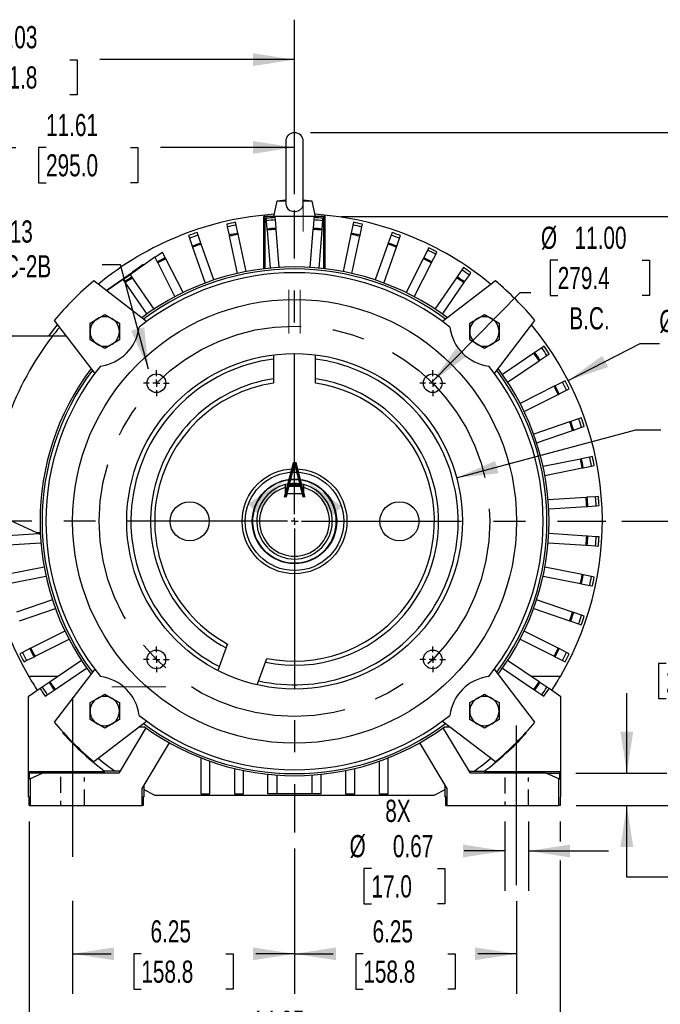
# Model space of a CAD drawing. Header units: inches. Extents: x 0 to 99, y 0 to 76.5.
# Tile 6 of 10: x 70.5 to 88.5, y 14.7 to 42.4. Entities that reach past the tile are written whole.
import ezdxf

# ---------------------------------------------------------------- set-up
doc = ezdxf.new("R2010")
doc.units = ezdxf.units.IN
doc.header["$LTSCALE"] = 9
doc.header["$MEASUREMENT"] = 0
doc.linetypes.add('CENTERX2', pattern=[0.8, 0.5, -0.1, 0.1, -0.1])
doc.linetypes.add('HIDDEN', pattern=[0.075, 0.05, -0.025])
doc.layers.add('CENTER', color=40, linetype='CENTERX2')
doc.layers.add('HIDDEN', color=102, linetype='HIDDEN')
doc.layers.add('DIMENSIONS', color=140, linetype='Continuous', lineweight=25)
doc.layers.add('TEXT', color=140, linetype='Continuous', lineweight=25)
doc.styles.add('SLDTEXTSTYLE0', font='TXT', dxfattribs={"width": 0.7})
doc.dimstyles.new('SLDDIMSTYLE0', dxfattribs={"dimtxt": 0.625, "dimasz": 1.17, "dimexe": 0, "dimexo": 0.0625, "dimgap": 0.15625, "dimtad": 0, "dimtih": 1, "dimtoh": 1, "dimrnd": 1e-09, "dimdsep": 46, "dimtxsty": 'SLDTEXTSTYLE0', "dimsah": 1, "dimcen": 0.09, "dimadec": 0, "dimazin": 2, "dimtfac": 1, "dimtmove": 0, "dimatfit": 0, "dimfxl": 0, "dimfrac": 2, "dimtolj": 1, "dimtzin": 12, "dimarcsym": 0})
doc.dimstyles.new('SLDDIMSTYLE1', dxfattribs={"dimtxt": 0.625, "dimasz": 1.17, "dimexe": 0, "dimexo": 0.0625, "dimgap": 0.15625, "dimtad": 0, "dimtih": 1, "dimtoh": 1, "dimrnd": 1e-09, "dimzin": 4, "dimdsep": 46, "dimtxsty": 'SLDTEXTSTYLE0', "dimsah": 1, "dimcen": 0.09, "dimadec": 0, "dimazin": 1, "dimtfac": 1, "dimtofl": 0, "dimtmove": 0, "dimatfit": 3, "dimfxl": 0, "dimfrac": 2, "dimtolj": 1, "dimtzin": 12, "dimarcsym": 0})
doc.dimstyles.new('SLDDIMSTYLE2', dxfattribs={"dimtxt": 0.625, "dimasz": 1.17, "dimexe": 0, "dimexo": 0.0625, "dimgap": 0.15625, "dimtad": 0, "dimtih": 1, "dimtoh": 1, "dimrnd": 1e-09, "dimzin": 12, "dimdsep": 46, "dimtxsty": 'SLDTEXTSTYLE0', "dimsah": 1, "dimcen": 0.09, "dimadec": 0, "dimazin": 3, "dimtfac": 1, "dimtofl": 0, "dimtmove": 0, "dimatfit": 3, "dimfxl": 0, "dimfrac": 2, "dimtolj": 1, "dimtzin": 12, "dimarcsym": 0})
doc.dimstyles.new('SLDDIMSTYLE4', dxfattribs={"dimtxt": 0.18, "dimasz": 1.17, "dimexe": 0, "dimexo": 0.0625, "dimgap": 0, "dimtad": 0, "dimtih": 1, "dimtoh": 1, "dimdec": 0, "dimrnd": 1e-09, "dimzin": 0, "dimdsep": 46, "dimtxsty": 'Standard', "dimsah": 1, "dimcen": 0.09, "dimadec": 0, "dimazin": 0, "dimtfac": 1.17, "dimtdec": 0, "dimtofl": 0, "dimtmove": 0, "dimatfit": 3, "dimfxl": 0, "dimfrac": 2, "dimtolj": 1, "dimtzin": 0, "dimarcsym": 0})
doc.dimstyles.new('SLDDIMSTYLE5', dxfattribs={"dimtxt": 0.625, "dimasz": 1.17, "dimexe": 0, "dimexo": 0.0625, "dimgap": 0.15625, "dimtad": 0, "dimtih": 1, "dimtoh": 1, "dimrnd": 1e-09, "dimzin": 12, "dimdsep": 46, "dimtxsty": 'SLDTEXTSTYLE0', "dimsah": 1, "dimcen": 0.09, "dimadec": 0, "dimazin": 3, "dimtfac": 1, "dimtmove": 0, "dimatfit": 0, "dimfxl": 0, "dimfrac": 2, "dimtolj": 1, "dimtzin": 12, "dimarcsym": 0})
doc.dimstyles.new('SLDDIMSTYLE6', dxfattribs={"dimtxt": 0.625, "dimasz": 1.17, "dimexe": 0, "dimexo": 0.0625, "dimgap": 0.15625, "dimtad": 0, "dimtih": 1, "dimtoh": 1, "dimrnd": 1e-09, "dimzin": 4, "dimdsep": 46, "dimtxsty": 'SLDTEXTSTYLE0', "dimsah": 1, "dimcen": 0, "dimadec": 0, "dimazin": 1, "dimtfac": 1, "dimtofl": 0, "dimtmove": 0, "dimatfit": 3, "dimfxl": 0, "dimfrac": 2, "dimtolj": 1, "dimtzin": 12, "dimarcsym": 0})
doc.dimstyles.new('SLDDIMSTYLE7', dxfattribs={"dimtxt": 0.625, "dimasz": 1.17, "dimexe": 0, "dimexo": 0.0625, "dimgap": 0.15625, "dimtad": 0, "dimtih": 1, "dimtoh": 1, "dimrnd": 1e-09, "dimzin": 12, "dimdsep": 46, "dimtxsty": 'SLDTEXTSTYLE0', "dimsah": 1, "dimcen": 0, "dimadec": 0, "dimazin": 3, "dimtfac": 1, "dimtofl": 0, "dimtmove": 0, "dimatfit": 3, "dimfxl": 0, "dimfrac": 2, "dimtolj": 1, "dimtzin": 12, "dimarcsym": 0})

# ---------------------------------------------------------------- blocks, each defined once
blk = doc.blocks.new('_D_11')
at = {"layer": 'DIMENSIONS'}
for p, q in [((84.121, 19.847), (84.121, 17.887)), ((84.79, 19.847), (84.79, 17.887)), ((84.121, 19.012), (82.983, 19.012)), ((84.79, 19.012), (87.04, 19.012)), ((80.37, 18.515), (80.16, 18.515)), ((80.16, 18.515), (80.16, 17.522)), ((82.228, 18.515), (82.437, 18.515)), ((82.437, 18.515), (82.437, 17.522)), ((80.16, 17.522), (80.37, 17.522)), ((82.437, 17.522), (82.228, 17.522))]:
    blk.add_line(p, q, dxfattribs=at)
for points in [[(84.121, 19.012), (82.951, 19.192), (82.951, 18.832)], [(84.79, 19.012), (85.96, 18.832), (85.96, 19.192)]]:
    blk.add_solid(points, dxfattribs=at)
at = {"layer": 'DIMENSIONS', "char_height": 0.625, "attachment_point": 1, "style": 'SLDTEXTSTYLE0'}
for s, insert in [('8X', (80.759, 20.455)), ('%%c', (79.754, 19.461)), ('0.67', (80.972, 19.461)), ('17.0', (80.37, 18.327))]:
    blk.add_mtext(s, dxfattribs=dict(at, insert=insert))
blk = doc.blocks.new('_D_12')
at = {"layer": 'DIMENSIONS'}
for p, q in [((93.234, 39.243), (93.234, 41.493)), ((78.654, 39.243), (94.359, 39.243)), ((92.305, 38.06), (92.095, 38.06)), ((92.095, 38.06), (92.095, 37.066)), ((94.162, 38.06), (94.372, 38.06)), ((94.372, 38.06), (94.372, 37.066)), ((92.095, 37.066), (92.305, 37.066)), ((94.372, 37.066), (94.162, 37.066)), ((79.521, 36.88), (94.359, 36.88)), ((93.234, 36.88), (93.234, 34.63))]:
    blk.add_line(p, q, dxfattribs=at)
for points in [[(93.234, 39.243), (93.414, 40.413), (93.054, 40.413)], [(93.234, 36.88), (93.054, 35.71), (93.414, 35.71)]]:
    blk.add_solid(points, dxfattribs=at)
at = {"layer": 'DIMENSIONS', "char_height": 0.625, "attachment_point": 1, "style": 'SLDTEXTSTYLE0'}
for s, insert in [('2.36', (92.305, 39.006)), ('60.0', (92.305, 37.872))]:
    blk.add_mtext(s, dxfattribs=dict(at, insert=insert))
blk = doc.blocks.new('_D_13')
at = {"layer": 'DIMENSIONS'}
for p, q in [((85.615, 35.649), (85.405, 35.649)), ((85.405, 35.649), (85.405, 34.655)), ((87.992, 35.649), (88.202, 35.649)), ((88.202, 35.649), (88.202, 34.655)), ((82.066, 32.214), (84.557, 34.741)), ((84.557, 34.741), (84.861, 34.741)), ((85.405, 34.655), (85.615, 34.655)), ((88.202, 34.655), (87.992, 34.655))]:
    blk.add_line(p, q, dxfattribs=at)
blk.add_solid([(82.066, 32.214), (83.016, 32.921), (82.759, 33.174)], dxfattribs=at)
at = {"layer": 'DIMENSIONS', "char_height": 0.625, "attachment_point": 1, "style": 'SLDTEXTSTYLE0'}
for s, insert in [('%%c', (85.142, 36.595)), ('11.00', (86.087, 36.595)), ('279.4', (85.615, 35.461)), ('B.C.', (85.94, 34.327))]:
    blk.add_mtext(s, dxfattribs=dict(at, insert=insert))
blk = doc.blocks.new('_D_15')
at = {"layer": 'DIMENSIONS'}
for p, q in [((66.591, 29.423), (66.591, 39.952)), ((78.205, 37.513), (78.205, 39.952)), ((66.591, 38.827), (70.362, 38.827)), ((71.209, 38.825), (70.999, 38.825)), ((70.999, 38.825), (70.999, 37.831)), ((73.587, 38.825), (73.797, 38.825)), ((73.797, 38.825), (73.797, 37.831)), ((78.205, 38.827), (74.434, 38.827)), ((70.999, 37.831), (71.209, 37.831)), ((73.797, 37.831), (73.587, 37.831))]:
    blk.add_line(p, q, dxfattribs=at)
for points in [[(66.591, 38.827), (67.761, 38.647), (67.761, 39.007)], [(78.205, 38.827), (77.035, 39.007), (77.035, 38.647)]]:
    blk.add_solid(points, dxfattribs=at)
at = {"layer": 'DIMENSIONS', "char_height": 0.625, "attachment_point": 1, "style": 'SLDTEXTSTYLE0'}
for s, insert in [('11.61', (71.209, 39.771)), ('295.0', (71.209, 38.637))]:
    blk.add_mtext(s, dxfattribs=dict(at, insert=insert))
blk = doc.blocks.new('_D_16')
at = {"layer": 'DIMENSIONS'}
for p, q in [((63.175, 28.567), (63.175, 42.424)), ((78.205, 37.513), (78.205, 42.424)), ((63.175, 41.299), (68.654, 41.299)), ((69.501, 41.298), (69.291, 41.298)), ((69.291, 41.298), (69.291, 40.304)), ((71.879, 41.298), (72.089, 41.298)), ((72.089, 41.298), (72.089, 40.304)), ((78.205, 41.299), (72.726, 41.299)), ((69.291, 40.304), (69.501, 40.304)), ((72.089, 40.304), (71.879, 40.304)), ((63.175, 26.716), (63.175, 28.027))]:
    blk.add_line(p, q, dxfattribs=at)
for points in [[(63.175, 41.299), (64.345, 41.119), (64.345, 41.479)], [(78.205, 41.299), (77.035, 41.479), (77.035, 41.119)]]:
    blk.add_solid(points, dxfattribs=at)
at = {"layer": 'DIMENSIONS', "char_height": 0.625, "attachment_point": 1, "style": 'SLDTEXTSTYLE0'}
for s, insert in [('15.03', (69.501, 42.244)), ('381.8', (69.501, 41.11))]:
    blk.add_mtext(s, dxfattribs=dict(at, insert=insert))
blk = doc.blocks.new('_D_17')
at = {"layer": 'DIMENSIONS'}
for p, q in [((70.731, 19.847), (70.731, 12.442)), ((85.679, 19.847), (85.679, 19.282)), ((85.679, 18.742), (85.679, 12.442)), ((70.731, 13.567), (76.169, 13.567)), ((77.016, 13.565), (76.806, 13.565)), ((76.806, 13.565), (76.806, 12.571)), ((79.394, 13.565), (79.604, 13.565)), ((79.604, 13.565), (79.604, 12.571)), ((85.679, 13.567), (80.241, 13.567)), ((76.806, 12.571), (77.016, 12.571)), ((79.604, 12.571), (79.394, 12.571))]:
    blk.add_line(p, q, dxfattribs=at)
for points in [[(70.731, 13.567), (71.901, 13.387), (71.901, 13.747)], [(85.679, 13.567), (84.509, 13.747), (84.509, 13.387)]]:
    blk.add_solid(points, dxfattribs=at)
at = {"layer": 'DIMENSIONS', "char_height": 0.625, "attachment_point": 1, "style": 'SLDTEXTSTYLE0'}
for s, insert in [('14.95', (77.016, 14.511)), ('379.7', (77.016, 13.377))]:
    blk.add_mtext(s, dxfattribs=dict(at, insert=insert))
blk = doc.blocks.new('_D_18')
at = {"layer": 'DIMENSIONS'}
for p, q in [((78.205, 19.082), (78.205, 14.991)), ((71.955, 17.606), (71.955, 14.991)), ((71.955, 16.116), (73.044, 16.116)), ((73.891, 16.115), (73.681, 16.115)), ((73.681, 16.115), (73.681, 15.121)), ((76.269, 16.115), (76.479, 16.115)), ((76.479, 16.115), (76.479, 15.121)), ((78.205, 16.116), (77.116, 16.116)), ((73.681, 15.121), (73.891, 15.121)), ((76.479, 15.121), (76.269, 15.121))]:
    blk.add_line(p, q, dxfattribs=at)
for points in [[(71.955, 16.116), (73.125, 15.936), (73.125, 16.296)], [(78.205, 16.116), (77.035, 16.296), (77.035, 15.936)]]:
    blk.add_solid(points, dxfattribs=at)
at = {"layer": 'DIMENSIONS', "char_height": 0.625, "attachment_point": 1, "style": 'SLDTEXTSTYLE0'}
for s, insert in [('6.25', (74.151, 17.06)), ('158.8', (73.891, 15.926))]:
    blk.add_mtext(s, dxfattribs=dict(at, insert=insert))
blk = doc.blocks.new('_D_19')
at = {"layer": 'DIMENSIONS'}
for p, q in [((78.205, 19.082), (78.205, 14.991)), ((84.455, 17.597), (84.455, 14.991)), ((78.205, 16.116), (79.294, 16.116)), ((80.141, 16.115), (79.931, 16.115)), ((79.931, 16.115), (79.931, 15.121)), ((82.519, 16.115), (82.729, 16.115)), ((82.729, 16.115), (82.729, 15.121)), ((84.455, 16.116), (83.366, 16.116)), ((79.931, 15.121), (80.141, 15.121)), ((82.729, 15.121), (82.519, 15.121))]:
    blk.add_line(p, q, dxfattribs=at)
for points in [[(78.205, 16.116), (79.375, 15.936), (79.375, 16.296)], [(84.455, 16.116), (83.285, 16.296), (83.285, 15.936)]]:
    blk.add_solid(points, dxfattribs=at)
at = {"layer": 'DIMENSIONS', "char_height": 0.625, "attachment_point": 1, "style": 'SLDTEXTSTYLE0'}
for s, insert in [('6.25', (80.401, 17.06)), ('158.8', (80.141, 15.926))]:
    blk.add_mtext(s, dxfattribs=dict(at, insert=insert))
blk = doc.blocks.new('_D_20')
at = {"layer": 'DIMENSIONS'}
for p, q in [((87.56, 21.203), (87.56, 23.453)), ((86.123, 21.203), (88.685, 21.203)), ((86.129, 20.297), (88.685, 20.297)), ((87.56, 18.273), (87.56, 20.297)), ((88.775, 18.273), (87.56, 18.273)), ((89.901, 18.272), (89.691, 18.272)), ((89.691, 18.272), (89.691, 17.278)), ((91.759, 18.272), (91.969, 18.272)), ((91.969, 18.272), (91.969, 17.278)), ((89.691, 17.278), (89.901, 17.278)), ((91.969, 17.278), (91.759, 17.278))]:
    blk.add_line(p, q, dxfattribs=at)
for points in [[(87.56, 21.203), (87.74, 22.373), (87.38, 22.373)], [(87.56, 20.297), (87.38, 19.127), (87.74, 19.127)]]:
    blk.add_solid(points, dxfattribs=at)
at = {"layer": 'DIMENSIONS', "char_height": 0.625, "attachment_point": 1, "style": 'SLDTEXTSTYLE0'}
for s, insert in [('0.91', (89.901, 19.217)), ('23.0', (89.901, 18.083))]:
    blk.add_mtext(s, dxfattribs=dict(at, insert=insert))
blk = doc.blocks.new('_D_21')
at = {"layer": 'DIMENSIONS'}
for p, q in [((87.421, 28.297), (90.978, 28.297)), ((89.853, 28.297), (89.853, 25.433)), ((88.664, 24.296), (88.454, 24.296)), ((88.454, 24.296), (88.454, 23.302)), ((91.041, 24.296), (91.251, 24.296)), ((91.251, 24.296), (91.251, 23.302)), ((88.454, 23.302), (88.664, 23.302)), ((91.251, 23.302), (91.041, 23.302)), ((89.853, 20.297), (89.853, 23.162)), ((86.129, 20.297), (90.978, 20.297))]:
    blk.add_line(p, q, dxfattribs=at)
for points in [[(89.853, 28.297), (89.673, 27.127), (90.033, 27.127)], [(89.853, 20.297), (90.033, 21.467), (89.673, 21.467)]]:
    blk.add_solid(points, dxfattribs=at)
at = {"layer": 'DIMENSIONS', "char_height": 0.625, "attachment_point": 1, "style": 'SLDTEXTSTYLE0'}
for s, insert in [('8.00', (88.924, 25.242)), ('203.2', (88.664, 24.108))]:
    blk.add_mtext(s, dxfattribs=dict(at, insert=insert))
blk = doc.blocks.new('_D_22')
at = {"layer": 'DIMENSIONS'}
for p, q in [((79.521, 36.88), (94.359, 36.88)), ((93.234, 36.88), (93.234, 29.724)), ((92.045, 28.587), (91.835, 28.587)), ((91.835, 28.587), (91.835, 27.593)), ((94.422, 28.587), (94.632, 28.587)), ((94.632, 28.587), (94.632, 27.593)), ((91.835, 27.593), (92.045, 27.593)), ((93.234, 20.297), (93.234, 27.453)), ((94.632, 27.593), (94.422, 27.593)), ((86.129, 20.297), (94.359, 20.297))]:
    blk.add_line(p, q, dxfattribs=at)
for points in [[(93.234, 36.88), (93.054, 35.71), (93.414, 35.71)], [(93.234, 20.297), (93.414, 21.467), (93.054, 21.467)]]:
    blk.add_solid(points, dxfattribs=at)
at = {"layer": 'DIMENSIONS', "char_height": 0.625, "attachment_point": 1, "style": 'SLDTEXTSTYLE0'}
for s, insert in [('16.58', (92.045, 29.533)), ('421.2', (92.045, 28.399))]:
    blk.add_mtext(s, dxfattribs=dict(at, insert=insert))
blk = doc.blocks.new('_D_23')
at = {"layer": 'DIMENSIONS'}
for p, q in [((85.91, 32.263), (87.936, 33.306)), ((87.936, 33.306), (88.475, 33.306)), ((88.947, 33.306), (88.737, 33.306)), ((88.737, 33.306), (88.737, 32.312)), ((91.325, 33.306), (91.534, 33.306)), ((91.534, 33.306), (91.534, 32.312)), ((88.737, 32.312), (88.947, 32.312)), ((91.534, 32.312), (91.325, 32.312))]:
    blk.add_line(p, q, dxfattribs=at)
blk.add_solid([(85.91, 32.263), (87.032, 32.638), (86.868, 32.959)], dxfattribs=at)
at = {"layer": 'DIMENSIONS', "char_height": 0.625, "attachment_point": 1, "style": 'SLDTEXTSTYLE0'}
for s, insert in [('%%c', (88.475, 34.252)), ('17.33', (89.419, 34.252)), ('440.2', (88.947, 33.118))]:
    blk.add_mtext(s, dxfattribs=dict(at, insert=insert))
blk = doc.blocks.new('_D_24')
at = {"layer": 'DIMENSIONS'}
for p, q in [((82.769, 29.52), (87.81, 30.871)), ((87.81, 30.871), (88.519, 30.871)), ((88.939, 30.871), (88.729, 30.871)), ((88.729, 30.871), (88.729, 29.877)), ((91.316, 30.871), (91.526, 30.871)), ((91.526, 30.871), (91.526, 29.877)), ((88.729, 29.877), (88.939, 29.877)), ((91.526, 29.877), (91.316, 29.877))]:
    blk.add_line(p, q, dxfattribs=at)
blk.add_solid([(82.769, 29.52), (83.945, 29.649), (83.852, 29.997)], dxfattribs=at)
at = {"layer": 'DIMENSIONS', "char_height": 0.625, "attachment_point": 1, "style": 'SLDTEXTSTYLE0'}
for s, insert in [('%%c', (88.727, 31.816)), ('9.45', (89.671, 31.816)), ('240.0', (88.939, 30.683))]:
    blk.add_mtext(s, dxfattribs=dict(at, insert=insert))
blk = doc.blocks.new('SW_NOTE_0_9')
at = {"layer": 'TEXT', "color": 0, "linetype": 'CENTERX2', "lineweight": 18, "char_height": 0.625, "attachment_point": 1, "style": 'SLDTEXTSTYLE0'}
for s, insert in [('4X', (-3.615, 2.233)), ('1/2-13', (-3.615, 1.254)), ('UNC-2B', (-3.615, 0.275))]:
    blk.add_mtext(s, dxfattribs=dict(at, insert=insert))
blk = doc.blocks.new('SW_CENTERMARKSYMBOL_1')
at = {"layer": 'CENTER', "color": 0}
for p, q in [((0, 0.2), (0, 8.765)), ((-0.2, 0), (-8.765, 0)), ((0, 0), (-0.1, 0)), ((0, 0), (0, 0.1)), ((0, 0), (0, -0.1)), ((0, 0), (0.1, 0)), ((0.2, 0), (8.765, 0)), ((0, -0.2), (0, -8.765))]:
    blk.add_line(p, q, dxfattribs=at)
blk = doc.blocks.new('SW_CENTERMARKSYMBOL_2')
at = {"layer": 'CENTER', "color": 0}
for p, q in [((0, 0.2), (0, 0.3633)), ((-0.2, 0), (-0.3633, 0)), ((0, 0), (-0.1, 0)), ((0, 0), (0, 0.1)), ((0, 0), (0, -0.1)), ((0, 0), (0.1, 0)), ((0.2, 0), (0.3633, 0)), ((0, -0.2), (0, -0.3633))]:
    blk.add_line(p, q, dxfattribs=at)
blk = doc.blocks.new('SW_CENTERMARKSYMBOL_3')
at = {"layer": 'CENTER', "color": 0}
for p, q in [((0, 0.2), (0, 0.3633)), ((-0.2, 0), (-0.3633, 0)), ((0, 0), (-0.1, 0)), ((0, 0), (0, 0.1)), ((0, 0), (0, -0.1)), ((0, 0), (0.1, 0)), ((0.2, 0), (0.3633, 0)), ((0, -0.2), (0, -0.3633))]:
    blk.add_line(p, q, dxfattribs=at)
blk = doc.blocks.new('SW_CENTERMARKSYMBOL_4')
at = {"layer": 'CENTER', "color": 0}
for p, q in [((0, 0.2), (0, 0.3633)), ((-0.2, 0), (-0.3633, 0)), ((0, 0), (-0.1, 0)), ((0, 0), (0, 0.1)), ((0, 0), (0, -0.1)), ((0, 0), (0.1, 0)), ((0.2, 0), (0.3633, 0)), ((0, -0.2), (0, -0.3633))]:
    blk.add_line(p, q, dxfattribs=at)
blk = doc.blocks.new('SW_CENTERMARKSYMBOL_5')
at = {"layer": 'CENTER', "color": 0}
for p, q in [((0, 0.2), (0, 0.3633)), ((-0.2, 0), (-0.3633, 0)), ((0, 0), (-0.1, 0)), ((0, 0), (0, 0.1)), ((0, 0), (0, -0.1)), ((0, 0), (0.1, 0)), ((0.2, 0), (0.3633, 0)), ((0, -0.2), (0, -0.3633))]:
    blk.add_line(p, q, dxfattribs=at)

msp = doc.modelspace()

# ---------------------------------------------------------------- linework, layer by layer
for p, q in [((77.9591, 38.9961), (77.9591, 37.2429)), ((78.4512, 37.243), (78.4512, 38.9961)), ((77.7067, 37.3131), (77.6146, 36.88)), ((77.9591, 37.343), (77.7067, 37.3131)), ((77.9591, 37.3131), (77.7067, 37.3131)), ((78.7037, 37.3131), (78.4512, 37.343)), ((78.7037, 37.3131), (78.4512, 37.3131)), ((78.7957, 36.88), (78.7037, 37.3131)), ((76.2958, 36.6649), (76.3121, 36.5879)), ((76.5625, 36.6411), (76.5461, 36.7181)), ((76.6116, 36.41), (76.5625, 36.6411)), ((77.339, 35.4101), (77.339, 36.88)), ((77.3784, 36.88), (77.339, 36.88)), ((77.3784, 35.4148), (77.3784, 36.88)), ((79.0319, 36.88), (77.3784, 36.88)), ((77.4051, 36.8325), (77.4105, 36.764)), ((77.4105, 36.764), (77.429, 36.5285)), ((77.6656, 36.7841), (77.6602, 36.8526)), ((77.6841, 36.5486), (77.6656, 36.7841)), ((78.7447, 36.7841), (78.7262, 36.5486)), ((78.7501, 36.8526), (78.7447, 36.7841)), ((78.9813, 36.5285), (78.9999, 36.764)), ((78.9999, 36.764), (79.0052, 36.8325)), ((79.0319, 35.4148), (79.0319, 36.88)), ((79.0713, 36.88), (79.0319, 36.88)), ((79.0713, 35.4101), (79.0713, 36.88)), ((79.8479, 36.6411), (79.7988, 36.41)), ((79.8642, 36.7181), (79.8479, 36.6411)), ((80.0982, 36.5879), (80.1146, 36.6649)), ((75.2199, 36.3441), (75.2462, 36.2699)), ((75.4874, 36.3553), (75.4611, 36.4295)), ((75.5663, 36.1326), (75.4874, 36.3553)), ((76.3121, 36.5879), (76.3613, 36.3568)), ((76.3613, 36.3568), (76.3678, 36.3261)), ((76.6181, 36.3793), (76.6116, 36.41)), ((76.8408, 35.3316), (76.6181, 36.3793)), ((77.429, 36.5285), (77.4315, 36.4973)), ((77.4315, 36.4973), (77.5155, 35.4294)), ((77.6866, 36.5173), (77.6841, 36.5486)), ((77.7706, 35.4495), (77.6866, 36.5173)), ((78.7237, 36.5173), (78.6397, 35.4495)), ((78.7262, 36.5486), (78.7237, 36.5173)), ((78.8948, 35.4294), (78.9789, 36.4973)), ((78.9789, 36.4973), (78.9813, 36.5285)), ((79.7922, 36.3793), (79.5695, 35.3316)), ((79.7988, 36.41), (79.7922, 36.3793)), ((80.0425, 36.3261), (80.0491, 36.3568)), ((80.0491, 36.3568), (80.0982, 36.5879)), ((80.9229, 36.3553), (80.844, 36.1326)), ((80.9492, 36.4295), (80.9229, 36.3553)), ((81.1641, 36.2699), (81.1904, 36.3441)), ((75.2462, 36.2699), (75.3251, 36.0472)), ((75.5768, 36.103), (75.5663, 36.1326)), ((75.9343, 35.0933), (75.5768, 36.103)), ((76.3678, 36.3261), (76.5905, 35.2784)), ((79.8198, 35.2784), (80.0425, 36.3261)), ((80.8336, 36.103), (80.476, 35.0933)), ((80.844, 36.1326), (80.8336, 36.103)), ((81.0853, 36.0472), (81.1641, 36.2699)), ((74.2729, 35.733), (74.4846, 35.8813)), ((74.5662, 35.7211), (74.4846, 35.8813)), ((75.3251, 36.0472), (75.3355, 36.0176)), ((75.3355, 36.0176), (75.6931, 35.0079)), ((80.7172, 35.0079), (81.0748, 36.0176)), ((81.0748, 36.0176), (81.0853, 36.0472)), ((81.9514, 35.9316), (81.8442, 35.7211)), ((81.9872, 36.0018), (81.9514, 35.9316)), ((82.0722, 35.6049), (82.1794, 35.8154)), ((82.1794, 35.8154), (82.2152, 35.8856)), ((74.2729, 35.733), (73.5823, 35.2495)), ((73.9458, 35.526), (73.741, 35.3826)), ((73.9561, 35.5113), (73.9458, 35.526)), ((74.2729, 35.733), (74.3381, 35.6049)), ((74.3381, 35.6049), (74.3524, 35.577)), ((74.3524, 35.577), (74.8387, 34.6226)), ((74.5804, 35.6932), (74.5662, 35.7211)), ((75.0667, 34.7388), (74.5804, 35.6932)), ((81.8299, 35.6932), (81.3436, 34.7388)), ((81.5717, 34.6226), (82.0579, 35.577)), ((81.8442, 35.7211), (81.8299, 35.6932)), ((82.0579, 35.577), (82.0722, 35.6049)), ((72.9024, 34.7954), (73.741, 35.3826)), ((73.3727, 35.1027), (73.5823, 35.2495)), ((73.6283, 35.1826), (73.5823, 35.2495)), ((73.6426, 35.3233), (73.8601, 35.4756)), ((73.6426, 35.3233), (73.6471, 35.3169)), ((73.6426, 35.3233), (73.6471, 35.3169)), ((73.741, 35.3826), (73.7513, 35.3679)), ((73.8601, 35.4756), (73.8646, 35.4691)), ((82.9159, 35.3773), (82.782, 35.1826)), ((82.9605, 35.4422), (82.9159, 35.3773)), ((82.9929, 35.0377), (83.1268, 35.2324)), ((83.1268, 35.2324), (83.1714, 35.2973)), ((74.0395, 33.9229), (72.5509, 35.0651)), ((73.3727, 35.1027), (72.9174, 34.7839)), ((73.3727, 35.1027), (73.4174, 35.0377)), ((73.4174, 35.0377), (73.4352, 35.0118)), ((73.4352, 35.0118), (74.0419, 34.1291)), ((73.6461, 35.1568), (73.6283, 35.1826)), ((74.2528, 34.274), (73.6461, 35.1568)), ((82.7643, 35.1568), (82.1576, 34.274)), ((82.3685, 34.1291), (82.9752, 35.0118)), ((83.8594, 35.0651), (82.3708, 33.9229)), ((82.782, 35.1826), (82.7643, 35.1568)), ((82.9752, 35.0118), (82.9929, 35.0377)), ((72.6534, 34.0004), (72.8601, 34.1197)), ((72.8601, 34.1197), (73.0668, 34.0004)), ((83.3435, 34.0004), (83.5502, 34.1197)), ((83.5502, 34.1197), (83.7569, 34.0004)), ((71.4374, 33.9515), (72.5796, 32.463)), ((72.4467, 33.8811), (72.6534, 34.0004)), ((72.4467, 33.6424), (72.4467, 33.8811)), ((73.0668, 34.0004), (73.2735, 33.8811)), ((73.2735, 33.8811), (73.2735, 33.6424)), ((83.1368, 33.8811), (83.3435, 34.0004)), ((83.1368, 33.6424), (83.1368, 33.8811)), ((83.7569, 34.0004), (83.9636, 33.8811)), ((83.8307, 32.463), (84.9729, 33.9515)), ((83.9636, 33.8811), (83.9636, 33.6424)), ((72.4467, 33.4037), (72.4467, 33.6424)), ((73.2735, 33.6424), (73.2735, 33.4037)), ((83.1368, 33.4037), (83.1368, 33.6424)), ((83.9636, 33.6424), (83.9636, 33.4037)), ((71.3897, 33.5139), (69.5437, 33.5139)), ((71.7732, 33.5139), (71.3897, 33.5139)), ((72.6534, 33.2844), (72.4467, 33.4037)), ((72.8601, 33.165), (72.6534, 33.2844)), ((73.0668, 33.2844), (72.8601, 33.165)), ((73.2735, 33.4037), (73.0668, 33.2844)), ((83.3435, 33.2844), (83.1368, 33.4037)), ((83.5502, 33.165), (83.3435, 33.2844)), ((83.7569, 33.2844), (83.5502, 33.165)), ((83.9636, 33.4037), (83.7569, 33.2844)), ((84.9445, 33.0321), (84.0586, 32.43)), ((84.9705, 33.0497), (84.9445, 33.0321)), ((85.1659, 33.1825), (84.9705, 33.0497)), ((85.231, 33.2268), (85.1659, 33.1825)), ((85.3097, 32.9709), (85.3749, 33.0151)), ((77.6146, 32.9847), (77.6146, 32.1898)), ((78.7957, 32.1898), (78.7957, 32.9847)), ((84.2025, 32.2184), (85.0884, 32.8205)), ((85.0884, 32.8205), (85.1143, 32.8381)), ((85.1143, 32.8381), (85.3097, 32.9709)), ((85.7508, 32.219), (85.5396, 32.1132)), ((85.8213, 32.2543), (85.7508, 32.219)), ((85.5116, 32.0992), (84.5538, 31.6196)), ((85.5396, 32.1132), (85.5116, 32.0992)), ((85.6542, 31.8844), (85.8654, 31.9902)), ((85.8654, 31.9902), (85.9358, 32.0255)), ((84.6684, 31.3908), (85.6261, 31.8704)), ((85.6261, 31.8704), (85.6542, 31.8844)), ((85.9502, 31.0995), (84.9374, 30.7507)), ((85.9799, 31.1097), (85.9502, 31.0995)), ((86.2032, 31.1866), (85.9799, 31.1097)), ((86.2777, 31.2122), (86.2032, 31.1866)), ((85.0207, 30.5088), (86.0335, 30.8575)), ((86.0335, 30.8575), (86.0632, 30.8677)), ((86.0632, 30.8677), (86.2865, 30.9446)), ((86.2865, 30.9446), (86.361, 30.9703)), ((86.2528, 30.0505), (85.2027, 29.8388)), ((86.2835, 30.0567), (86.2528, 30.0505)), ((86.5151, 30.1034), (86.2835, 30.0567)), ((86.5923, 30.119), (86.5151, 30.1034)), ((85.2533, 29.588), (86.3033, 29.7997)), ((86.3033, 29.7997), (86.3341, 29.8059)), ((86.3341, 29.8059), (86.5657, 29.8526)), ((86.5657, 29.8526), (86.6429, 29.8681)), ((77.9542, 29.2485), (77.9542, 29.3298)), ((77.9542, 29.0797), (77.9542, 29.2485)), ((78.4562, 29.3298), (78.4562, 29.2485)), ((78.4562, 29.2485), (78.4562, 29.0797)), ((77.9542, 29.0797), (78.4562, 29.0797)), ((86.4139, 28.9708), (85.3451, 28.8998)), ((86.4452, 28.9729), (86.4139, 28.9708)), ((86.681, 28.9885), (86.4452, 28.9729)), ((86.7595, 28.9937), (86.681, 28.9885)), ((69.6275, 28.5903), (70.9363, 27.98)), ((85.3621, 28.6445), (86.4309, 28.7154)), ((86.4309, 28.7154), (86.4622, 28.7175)), ((86.4622, 28.7175), (86.6979, 28.7332)), ((86.6979, 28.7332), (86.7765, 28.7384)), ((71.0061, 27.9474), (69.9794, 27.8792)), ((70.9363, 27.98), (71.0466, 27.9848)), ((70.9363, 27.98), (71.0494, 27.9272)), ((86.4309, 27.8792), (85.3621, 27.9502)), ((86.4622, 27.8771), (86.4309, 27.8792)), ((86.6979, 27.8615), (86.4622, 27.8771)), ((86.7765, 27.8563), (86.6979, 27.8615)), ((69.9964, 27.6239), (71.0652, 27.6949)), ((85.3451, 27.6949), (86.4139, 27.6239)), ((86.4139, 27.6239), (86.4452, 27.6218)), ((86.4452, 27.6218), (86.681, 27.6061)), ((86.681, 27.6061), (86.7595, 27.6009)), ((71.157, 27.0067), (70.107, 26.795)), ((86.3033, 26.795), (85.2533, 27.0067)), ((70.1576, 26.5441), (71.2076, 26.7558)), ((85.2027, 26.7558), (86.2528, 26.5441)), ((86.3341, 26.7888), (86.3033, 26.795)), ((86.5657, 26.7421), (86.3341, 26.7888)), ((86.6429, 26.7265), (86.5657, 26.7421)), ((86.2528, 26.5441), (86.2835, 26.5379)), ((86.2835, 26.5379), (86.5151, 26.4912)), ((86.5151, 26.4912), (86.5923, 26.4757)), ((71.3896, 26.0859), (70.3768, 25.7371)), ((86.0335, 25.7371), (85.0207, 26.0859)), ((70.4601, 25.4952), (71.4729, 25.8439)), ((84.9374, 25.8439), (85.9502, 25.4952)), ((86.0632, 25.7269), (86.0335, 25.7371)), ((86.2865, 25.65), (86.0632, 25.7269)), ((86.361, 25.6244), (86.2865, 25.65)), ((85.9502, 25.4952), (85.9799, 25.485)), ((85.9799, 25.485), (86.2032, 25.408)), ((86.2032, 25.408), (86.2777, 25.3824)), ((71.742, 25.2039), (70.7842, 24.7243)), ((70.8988, 24.4955), (71.8565, 24.9751)), ((84.5538, 24.9751), (85.5116, 24.4955)), ((85.6261, 24.7243), (84.6684, 25.2039)), ((70.7561, 24.7102), (70.5449, 24.6045)), ((70.7842, 24.7243), (70.7561, 24.7102)), ((76.3189, 24.8416), (76.0471, 24.0946)), ((85.6542, 24.7102), (85.6261, 24.7243)), ((85.8654, 24.6045), (85.6542, 24.7102)), ((70.5449, 24.6045), (70.4745, 24.5692)), ((70.6595, 24.3756), (70.8707, 24.4814)), ((70.8707, 24.4814), (70.8988, 24.4955)), ((77.1569, 23.6907), (77.4288, 24.4376)), ((85.5116, 24.4955), (85.5396, 24.4814)), ((85.5396, 24.4814), (85.7508, 24.3756)), ((85.9358, 24.5692), (85.8654, 24.6045)), ((70.5891, 24.3404), (70.6595, 24.3756)), ((72.2079, 24.3763), (71.3219, 23.7742)), ((72.5796, 24.1316), (71.4374, 22.6431)), ((71.4658, 23.5625), (72.3517, 24.1646)), ((84.9729, 22.6431), (83.8307, 24.1316)), ((84.0586, 24.1646), (84.9445, 23.5625)), ((85.0884, 23.7742), (84.2025, 24.3763)), ((85.7508, 24.3756), (85.8213, 24.3404)), ((71.5472, 23.9272), (70.7225, 23.9272)), ((85.6879, 23.9272), (84.8632, 23.9272)), ((71.0414, 23.5836), (70.7052, 23.355)), ((71.1006, 23.6238), (71.0414, 23.5836)), ((71.296, 23.7566), (71.1006, 23.6238)), ((71.3219, 23.7742), (71.296, 23.7566)), ((85.1143, 23.7566), (85.0884, 23.7742)), ((85.3097, 23.6238), (85.1143, 23.7566)), ((85.3689, 23.5836), (85.3097, 23.6238)), ((85.7052, 23.355), (85.3689, 23.5836)), ((70.7052, 23.355), (70.7052, 21.3209)), ((71.1853, 23.3719), (71.2444, 23.4121)), ((71.2444, 23.4121), (71.4398, 23.5449)), ((71.4398, 23.5449), (71.4658, 23.5625)), ((72.4467, 23.1909), (72.6534, 23.3103)), ((72.6534, 23.3103), (72.8601, 23.4296)), ((72.8601, 23.4296), (73.0668, 23.3103)), ((73.0668, 23.3103), (73.2735, 23.1909)), ((83.1368, 23.1909), (83.3435, 23.3103)), ((83.3435, 23.3103), (83.5502, 23.4296)), ((83.5502, 23.4296), (83.7569, 23.3103)), ((83.7569, 23.3103), (83.9636, 23.1909)), ((84.9445, 23.5625), (84.9705, 23.5449)), ((84.9705, 23.5449), (85.1659, 23.4121)), ((85.1659, 23.4121), (85.2251, 23.3719)), ((85.7052, 21.3209), (85.7052, 23.355)), ((72.4467, 22.9523), (72.4467, 23.1909)), ((73.2735, 23.1909), (73.2735, 22.9523)), ((83.1368, 22.9523), (83.1368, 23.1909)), ((83.9636, 23.1909), (83.9636, 22.9523)), ((72.4467, 22.7136), (72.4467, 22.9523)), ((73.2735, 22.9523), (73.2735, 22.7136)), ((83.1368, 22.7136), (83.1368, 22.9523)), ((83.9636, 22.9523), (83.9636, 22.7136)), ((72.6534, 22.5943), (72.4467, 22.7136)), ((72.5509, 21.5296), (74.0395, 22.6717)), ((72.8601, 22.4749), (72.6534, 22.5943)), ((73.0668, 22.5943), (72.8601, 22.4749)), ((73.2735, 22.7136), (73.0668, 22.5943)), ((74.0225, 22.4795), (73.2554, 21.2028)), ((73.8286, 22.5099), (73.9804, 22.5099)), ((82.3708, 22.6717), (83.8594, 21.5296)), ((83.1549, 21.2028), (82.3878, 22.4795)), ((82.4299, 22.5099), (82.5817, 22.5099)), ((83.3435, 22.5943), (83.1368, 22.7136)), ((83.5502, 22.4749), (83.3435, 22.5943)), ((83.7569, 22.5943), (83.5502, 22.4749)), ((83.9636, 22.7136), (83.7569, 22.5943)), ((71.6894, 22.3253), (71.6894, 22.3544)), ((84.7209, 22.3544), (84.7209, 22.3253)), ((73.9138, 20.7698), (74.6864, 22.0555)), ((81.724, 22.0555), (82.4965, 20.7698)), ((75.5674, 21.6352), (75.5674, 20.6202)), ((80.843, 20.6202), (80.843, 21.6352)), ((75.8233, 20.6202), (75.8233, 21.5394)), ((80.5871, 21.5394), (80.5871, 20.6202)), ((70.7052, 21.3209), (70.7052, 20.5335)), ((70.7052, 21.3209), (70.7101, 21.3209)), ((70.7101, 21.3209), (70.7101, 21.2528)), ((70.7101, 21.2528), (70.737, 21.2028)), ((70.7101, 21.2528), (72.8671, 21.2528)), ((70.737, 21.2028), (70.737, 21.0454)), ((71.1186, 21.2028), (70.737, 21.2028)), ((71.1186, 21.2028), (70.7642, 21.0454)), ((73.2554, 21.2028), (71.1186, 21.2028)), ((73.2909, 21.2619), (72.8551, 21.2619)), ((76.5123, 21.3348), (76.5123, 20.6202)), ((76.7682, 20.6202), (76.7682, 21.2775)), ((77.4571, 20.6202), (77.4571, 21.1711)), ((77.713, 20.6202), (77.713, 21.1489)), ((78.6973, 20.6202), (78.6973, 21.1489)), ((78.9532, 20.6202), (78.9532, 21.1711)), ((79.6422, 21.2775), (79.6422, 20.6202)), ((79.8981, 20.6202), (79.8981, 21.3348)), ((83.1194, 21.2619), (83.5552, 21.2619)), ((85.2918, 21.2028), (83.1549, 21.2028)), ((83.5432, 21.2528), (85.7002, 21.2528)), ((85.6461, 21.0454), (85.2918, 21.2028)), ((85.2918, 21.2028), (85.6733, 21.2028)), ((85.6733, 21.2028), (85.7002, 21.2528)), ((85.6733, 21.0454), (85.6733, 21.2028)), ((85.7002, 21.2528), (85.7002, 21.3209)), ((85.7002, 21.3209), (85.7052, 21.3209)), ((85.7052, 20.5335), (85.7052, 21.3209)), ((70.737, 21.0454), (70.7642, 21.0454)), ((70.7642, 21.0454), (70.7642, 20.2973)), ((73.9729, 20.5335), (73.9729, 20.868)), ((82.4374, 20.868), (82.4374, 20.5335)), ((85.6461, 20.2973), (85.6461, 21.0454)), ((85.6461, 21.0454), (85.6733, 21.0454)), ((70.7314, 20.5335), (70.7052, 20.5335)), ((70.7314, 20.2973), (70.7314, 20.5335)), ((73.9138, 20.2973), (73.9138, 20.7698)), ((73.9466, 20.5335), (73.9466, 20.2973)), ((73.9729, 20.5335), (73.9466, 20.5335)), ((74.2626, 20.5808), (73.9729, 20.7358)), ((74.2626, 20.5808), (82.1477, 20.5808)), ((75.5674, 20.6202), (75.8233, 20.6202)), ((76.5123, 20.6202), (76.7682, 20.6202)), ((77.713, 20.6202), (77.4571, 20.6202)), ((78.6973, 20.6202), (77.713, 20.6202)), ((78.9532, 20.6202), (78.6973, 20.6202)), ((79.6422, 20.6202), (79.8981, 20.6202)), ((80.5871, 20.6202), (80.843, 20.6202)), ((82.4374, 20.7358), (82.1477, 20.5808)), ((82.4637, 20.5335), (82.4374, 20.5335)), ((82.4637, 20.2973), (82.4637, 20.5335)), ((82.4965, 20.7698), (82.4965, 20.2973)), ((85.7052, 20.5335), (85.6789, 20.5335)), ((85.6789, 20.5335), (85.6789, 20.2973)), ((70.7314, 20.2973), (70.7642, 20.2973)), ((70.7642, 20.2973), (73.9138, 20.2973)), ((73.9466, 20.2973), (73.9138, 20.2973)), ((82.4637, 20.2973), (82.4965, 20.2973)), ((82.4965, 20.2973), (85.6461, 20.2973)), ((85.6789, 20.2973), (85.6461, 20.2973))]:
    msp.add_line(p, q)
at = {"color": 179, "linetype": 'Continuous', "lineweight": 18}
for p, q in [((78.4512, 36.4545), (78.4512, 38.2087)), ((78.0477, 34.8131), (78.0477, 33.5881)), ((78.3626, 33.5881), (78.3626, 34.8131)), ((74.5843, 23.6379), (73.0641, 23.6379))]:
    msp.add_line(p, q, dxfattribs=at)
at = {"flags": 128}
for points in [[(77.9606, 37.2456), (77.9592, 37.2338), (77.975, 37.1583), (78.0125, 37.0992), (78.0705, 37.0543), (78.1458, 37.0273), (78.2282, 37.0223), (78.3072, 37.0395), (78.3751, 37.0778), (78.4245, 37.1359), (78.4487, 37.2072), (78.4485, 37.2447)], [(71.2859, 33.5139), (71.4188, 33.6856), (71.5332, 33.8267)]]:
    msp.add_lwpolyline(points, dxfattribs=at)
for centre, radius in [((78.2052, 28.2973), 6.25), ((78.2052, 28.2973), 4.7244), ((74.3161, 32.1864), 0.2633), ((82.0943, 32.1864), 0.2633), ((78.2052, 28.2973), 1.4764), ((78.2052, 28.2973), 1.3878), ((78.2052, 28.2973), 1.1909), ((78.2052, 28.2973), 1.1811), ((75.2524, 28.2973), 0.5512), ((81.1579, 28.2973), 0.5512), ((74.3161, 24.4082), 0.2633), ((82.0943, 24.4082), 0.2633)]:
    msp.add_circle(centre, radius)
at = {"color": 179, "linetype": 'Continuous', "lineweight": 18}
msp.add_arc((78.204, 38.9953), 0.2472, 0.1943, 179.8057, dxfattribs=at)
for centre, radius, start, end in [((78.2052, 38.9961), 0.2461, 0, 180), ((78.2052, 28.2973), 8.6654, 93.81842, 129.65003), ((78.2052, 28.2973), 8.6654, 50.34997, 86.18158), ((78.2052, 28.2973), 8.5827, 101.14579, 102.85421), ((78.2052, 28.2973), 8.5039, 101.13788, 102.86212), ((78.2052, 28.2973), 8.5726, 93.64478, 95.35522), ((78.2052, 28.2973), 8.5039, 93.63788, 95.36212), ((78.2052, 28.2973), 8.5039, 84.63788, 86.36212), ((78.2052, 28.2973), 8.5726, 84.64478, 86.35522), ((78.2052, 28.2973), 8.5039, 77.13788, 78.86212), ((78.2052, 28.2973), 8.5827, 77.14579, 78.85421), ((78.2052, 28.2973), 8.5827, 108.64579, 110.35421), ((78.2052, 28.2973), 8.5039, 108.63788, 110.36212), ((78.2052, 28.2973), 8.2677, 101.11324, 102.88676), ((78.2052, 28.2973), 8.2363, 101.10987, 102.89013), ((78.2052, 28.2973), 8.2677, 93.61324, 95.38676), ((78.2052, 28.2973), 8.2363, 93.60987, 95.39013), ((78.2052, 28.2973), 8.2363, 84.60987, 86.39013), ((78.2052, 28.2973), 8.2677, 84.61324, 86.38676), ((78.2052, 28.2973), 8.2363, 77.10987, 78.89013), ((78.2052, 28.2973), 8.2677, 77.11324, 78.88676), ((78.2052, 28.2973), 8.5039, 69.63788, 71.36212), ((78.2052, 28.2973), 8.5827, 69.64579, 71.35421), ((78.2052, 28.2973), 8.2677, 108.61324, 110.38676), ((78.2052, 28.2973), 8.2363, 108.60987, 110.39013), ((78.2052, 28.2973), 8.2363, 69.60987, 71.39013), ((78.2052, 28.2973), 8.2677, 69.61324, 71.38676), ((78.2052, 28.2973), 8.5039, 62.13788, 63.86212), ((78.2052, 28.2973), 8.5827, 62.14579, 63.85421), ((78.2052, 28.2973), 8.2677, 116.11324, 117.88676), ((78.2052, 28.2973), 8.2363, 116.10987, 117.89013), ((78.2052, 28.2973), 8.2363, 62.10987, 63.89013), ((78.2052, 28.2973), 8.2677, 62.11324, 63.88676), ((78.2052, 28.2973), 7, 51.33312, 128.66688), ((78.2052, 28.2973), 7.1654, 53.10215, 126.89785), ((78.2052, 28.2973), 7.1063, 53.23516, 126.76484), ((78.2052, 28.2973), 8.5039, 54.63788, 56.36212), ((78.2052, 28.2973), 8.5827, 54.64579, 56.35421), ((78.2052, 28.2973), 8.8189, 129.87748, 140.12252), ((78.2052, 28.2973), 8.2677, 123.61324, 125.38676), ((78.2052, 28.2973), 8.2363, 123.60987, 125.39013), ((78.2052, 28.2973), 8.2363, 54.60987, 56.39013), ((78.2052, 28.2973), 8.2677, 54.61324, 56.38676), ((78.2052, 28.2973), 8.8189, 39.87748, 50.12252), ((72.8601, 33.6424), 0.4134, 120, 180), ((72.8601, 33.6424), 0.4134, 60, 120), ((72.8601, 33.6424), 0.4134, 0, 60), ((83.5502, 33.6424), 0.4134, 120, 180), ((83.5502, 33.6424), 0.4134, 60, 120), ((83.5502, 33.6424), 0.4134, 0, 60), ((78.2052, 28.2973), 8.5827, 140.4759, 142.56953), ((72.8601, 33.6424), 0.4134, 180, 240), ((72.5817, 33.9208), 1.2598, 277.20026, 352.79974), ((72.8601, 33.6424), 0.4134, 300, 0), ((83.8286, 33.9208), 1.2598, 187.20026, 262.79974), ((83.5502, 33.6424), 0.4134, 180, 240), ((83.5502, 33.6424), 0.4134, 300, 0), ((78.2052, 28.2973), 8.6654, 329.71403, 39.65003), ((78.2052, 28.2973), 8.5827, 142.56953, 178.044), ((72.8601, 33.6424), 0.4134, 240, 300), ((83.5502, 33.6424), 0.4134, 240, 300), ((78.2052, 28.2973), 8.2363, 33.30987, 35.09013), ((78.2052, 28.2973), 8.2677, 33.31324, 35.08676), ((78.2052, 28.2973), 8.5039, 33.33788, 35.06212), ((78.2052, 28.2973), 8.5827, 33.34579, 35.05421), ((78.2052, 28.2973), 4.6063, 97.36589, 242.63411), ((78.2052, 28.2973), 4.6063, 257.36587, 82.63413), ((78.2052, 28.2973), 7.1654, 143.10215, 216.89785), ((78.2052, 28.2973), 7.1063, 143.23516, 216.76484), ((78.2052, 28.2973), 7, 141.33312, 218.66688), ((78.2052, 28.2973), 7, 321.33312, 38.66688), ((78.2052, 28.2973), 7.1063, 323.23516, 36.76484), ((78.2052, 28.2973), 7.1654, 323.10215, 36.89785), ((78.2052, 28.2973), 4.0551, 98.37365, 241.62635), ((78.2052, 28.2973), 3.937, 98.62693, 241.37307), ((78.2052, 28.2973), 4.0551, 258.37382, 81.62618), ((78.2052, 28.2973), 3.937, 258.62693, 81.37307), ((78.2052, 28.2973), 8.5039, 25.73788, 27.46212), ((78.2052, 28.2973), 8.5827, 25.74579, 27.45421), ((78.2052, 28.2973), 8.2363, 25.70987, 27.49013), ((78.2052, 28.2973), 8.2677, 25.71324, 27.48676), ((78.2052, 28.2973), 8.2363, 18.10987, 19.89013), ((78.2052, 28.2973), 8.2677, 18.11324, 19.88676), ((78.2052, 28.2973), 8.5039, 18.13788, 19.86212), ((78.2052, 28.2973), 8.5827, 18.14579, 19.85421), ((78.2052, 28.2973), 8.2363, 10.50987, 12.29013), ((78.2052, 28.2973), 8.2677, 10.51324, 12.28676), ((78.2052, 28.2973), 8.5039, 10.53788, 12.26212), ((78.2052, 28.2973), 8.5827, 10.54579, 12.25421), ((78.2052, 28.2973), 1.0625, 103.66358, 76.33642), ((78.2052, 28.2973), 0.9838, 104.78114, 75.21886), ((78.2052, 28.2973), 1.0625, 76.33642, 103.66358), ((78.2052, 28.2973), 8.2363, 2.90987, 4.69013), ((78.2052, 28.2973), 8.2677, 2.91324, 4.68676), ((78.2052, 28.2973), 8.5039, 2.93788, 4.66212), ((78.2052, 28.2973), 8.5827, 2.94579, 4.65421), ((78.2052, 28.2973), 8.6654, 178.04724, 210.28597), ((78.2052, 28.2973), 8.2363, 355.30987, 357.09013), ((78.2052, 28.2973), 8.2677, 355.31324, 357.08676), ((78.2052, 28.2973), 8.5039, 355.33788, 357.06212), ((78.2052, 28.2973), 8.5827, 355.34579, 357.05421), ((78.2052, 28.2973), 8.2363, 347.70987, 349.49013), ((78.2052, 28.2973), 8.2677, 347.71324, 349.48676), ((78.2052, 28.2973), 8.5039, 347.73788, 349.46212), ((78.2052, 28.2973), 8.5827, 347.74579, 349.45421), ((78.2052, 28.2973), 8.2363, 340.10987, 341.89013), ((78.2052, 28.2973), 8.2677, 340.11324, 341.88676), ((78.2052, 28.2973), 8.5039, 340.13788, 341.86212), ((78.2052, 28.2973), 8.5827, 340.14579, 341.85421), ((78.2052, 28.2973), 8.2677, 205.71324, 207.48676), ((78.2052, 28.2973), 8.2363, 205.70987, 207.49013), ((78.2052, 28.2973), 8.2363, 332.50987, 334.29013), ((78.2052, 28.2973), 8.2677, 332.51324, 334.28676), ((78.2052, 28.2973), 8.5827, 205.74579, 207.45421), ((78.2052, 28.2973), 8.5039, 205.73788, 207.46212), ((78.2052, 28.2973), 8.5039, 332.53788, 334.26212), ((78.2052, 28.2973), 8.5827, 332.54579, 334.25421), ((78.2052, 28.2973), 8.6654, 210.28597, 213.35394), ((72.5817, 22.6739), 1.2598, 7.20026, 82.79974), ((83.8286, 22.6739), 1.2598, 97.20026, 172.79974), ((78.2052, 28.2973), 8.6654, 326.64606, 329.71403), ((78.2052, 28.2973), 8.5755, 213.34507, 215.05493), ((78.2052, 28.2973), 8.5039, 213.33788, 215.06212), ((78.2052, 28.2973), 8.2677, 213.31324, 215.08676), ((78.2052, 28.2973), 8.2363, 213.30987, 215.09013), ((78.2052, 28.2973), 8.2363, 324.90987, 326.69013), ((78.2052, 28.2973), 8.2677, 324.91324, 326.68676), ((78.2052, 28.2973), 8.5039, 324.93788, 326.66212), ((78.2052, 28.2973), 8.5755, 324.94507, 326.65493), ((72.8601, 22.9523), 0.4134, 120, 180), ((72.8601, 22.9523), 0.4134, 60, 120), ((72.8601, 22.9523), 0.4134, 0, 60), ((83.5502, 22.9523), 0.4134, 120, 180), ((83.5502, 22.9523), 0.4134, 60, 120), ((83.5502, 22.9523), 0.4134, 0, 60), ((72.8601, 22.9523), 0.4134, 180, 240), ((72.8601, 22.9523), 0.4134, 300, 0), ((78.2052, 28.2973), 7, 231.33312, 308.66688), ((83.5502, 22.9523), 0.4134, 180, 240), ((83.5502, 22.9523), 0.4134, 300, 0), ((78.2052, 28.2973), 8.8189, 219.87748, 230.12252), ((72.8601, 22.9523), 0.4134, 240, 300), ((78.2052, 28.2973), 7.1063, 233.23516, 306.76484), ((78.2052, 28.2973), 7.1654, 233.87107, 306.12893), ((83.5502, 22.9523), 0.4134, 240, 300), ((78.2052, 28.2973), 8.8189, 309.87748, 320.12252), ((78.2052, 28.2973), 8.8386, 222.50709, 232.84688), ((78.2052, 28.2973), 8.8386, 307.15312, 317.49291), ((78.2052, 28.2973), 8.6654, 230.34997, 234.28235), ((78.2052, 28.2973), 8.6654, 305.71765, 309.65003)]:
    msp.add_arc(centre, radius, start, end)
at = {"layer": 'CENTER'}
for p, q in [((71.9552, 23.3433), (71.9552, 18.0559)), ((84.4552, 18.0473), (84.4552, 23.3347))]:
    msp.add_line(p, q, dxfattribs=at)
msp.add_circle((78.2052, 28.2973), 5.5, dxfattribs=at)
at = {"layer": 'HIDDEN'}
for p, q in [((71.6205, 21.1019), (71.6205, 20.3145)), ((72.2898, 20.2973), (72.2898, 21.0847)), ((84.1205, 21.0847), (84.1205, 20.2973)), ((84.7898, 20.2973), (84.7898, 21.0847))]:
    msp.add_line(p, q, dxfattribs=at)
at = {"layer": 'TEXT'}
msp.add_arc((78.2013, 28.296), 1.1791, 105.07884, 71.40765, dxfattribs=at)
for points in [[(77.8946, 29.4344), (76.8987, 28.7945), (77.1371, 28.5248)], [(78.5773, 29.4135), (79.2776, 28.4591), (79.5321, 28.7138)]]:
    msp.add_solid(points, dxfattribs=at)

# ---------------------------------------------------------------- block references
at = {"layer": 'CENTER'}
for name, p in [('SW_CENTERMARKSYMBOL_1', (78.2052, 28.2973)), ('SW_CENTERMARKSYMBOL_2', (74.3161, 32.1864)), ('SW_CENTERMARKSYMBOL_3', (82.0943, 32.1864)), ('SW_CENTERMARKSYMBOL_5', (74.3161, 24.4082)), ('SW_CENTERMARKSYMBOL_4', (82.0943, 24.4082))]:
    msp.add_blockref(name, p, dxfattribs=at)
at = {"layer": 'TEXT', "linetype": 'CENTERX2', "lineweight": 18}
msp.add_blockref('SW_NOTE_0_9', (72.7925, 35.5173), dxfattribs=at)

# ---------------------------------------------------------------- texts
at = {"layer": 'TEXT', "insert": (77.8946, 29.9712), "char_height": 1, "attachment_point": 1, "style": 'SLDTEXTSTYLE0'}
msp.add_mtext('A', dxfattribs=at)

# ---------------------------------------------------------------- dimensions: what is measured, and where the dimension line sits
at = {"layer": 'DIMENSIONS'}
for base, p1, p2, picture, middle in [((63.1746, 41.2993), (78.2052, 37.0627), (63.1746, 26.2661), '_D_16', (70.6899, 41.2993)), ((66.591, 38.8267), (78.2052, 37.0627), (66.591, 28.9725), '_D_15', (72.3981, 38.8267)), ((85.6789, 13.5666), (70.7314, 20.2973), (85.6789, 20.2973), '_D_17', (78.2052, 13.5666)), ((78.2052, 16.116), (71.9552, 18.0559), (78.2052, 19.532), '_D_18', (75.0802, 16.116)), ((84.4552, 16.116), (78.2052, 19.532), (84.4552, 18.0473), '_D_19', (81.3302, 16.116))]:
    dim = msp.add_linear_dim(base=base, p1=p1, p2=p2, dimstyle='SLDDIMSTYLE2', dxfattribs=at)
    dim.commit()
    dim.dimension.update_dxf_attribs({"geometry": picture, "text_midpoint": middle, "dimtype": 160})
for base, p1, p2, dimstyle, picture, middle in [((93.2336, 36.88), (78.204, 39.2425), (79.0713, 36.88), 'SLDDIMSTYLE5', '_D_12', (93.2336, 38.0613)), ((93.2336, 36.88), (85.6789, 20.2973), (79.0713, 36.88), 'SLDDIMSTYLE2', '_D_22', (93.2336, 28.5887)), ((89.8525, 28.2973), (85.6789, 20.2973), (86.9705, 28.2973), 'SLDDIMSTYLE1', '_D_21', (89.8525, 24.2973)), ((87.5604, 20.2973), (85.6733, 21.2028), (85.6789, 20.2973), 'SLDDIMSTYLE0', '_D_20', (87.5604, 18.2729))]:
    dim = msp.add_linear_dim(base=base, p1=p1, p2=p2, angle=90, dimstyle=dimstyle, dxfattribs=at)
    dim.commit()
    dim.dimension.update_dxf_attribs({"geometry": picture, "text_midpoint": middle, "dimtype": 160})
dim = msp.add_diameter_dim_2p(p1=(74.3441, 24.3805), p2=(82.0663, 32.2142), text='<>\\PB.C.', dimstyle='SLDDIMSTYLE6', dxfattribs=at)
dim.commit()
dim.dimension.update_dxf_attribs({"geometry": '_D_13', "text_midpoint": (86.8034, 35.1524), "dimtype": 163})
for p1, p2, picture, middle in [((70.5005, 24.3316), (85.9098, 32.263), '_D_23', (90.1357, 33.3061)), ((73.6417, 27.0746), (82.7686, 29.5201), '_D_24', (90.1275, 30.8708))]:
    dim = msp.add_diameter_dim_2p(p1=p1, p2=p2, dimstyle='SLDDIMSTYLE7', dxfattribs=at)
    dim.commit()
    dim.dimension.update_dxf_attribs({"geometry": picture, "text_midpoint": middle, "dimtype": 163})
dim = msp.add_linear_dim(base=(84.7898, 19.0124), p1=(84.1205, 20.2973), p2=(84.7898, 20.2973), text='8X\\P%%c <>', dimstyle='SLDDIMSTYLE0', dxfattribs=at)
dim.commit()
dim.dimension.update_dxf_attribs({"geometry": '_D_11', "text_midpoint": (81.2987, 19.0124), "dimtype": 160})

# ---------------------------------------------------------------- leaders
at = {"layer": 'TEXT', "linetype": 'CENTERX2', "lineweight": 18}
msp.add_leader([(74.0932, 32.585), (73.3031, 35.5173), (72.7925, 35.5173)], dimstyle='SLDDIMSTYLE4', dxfattribs=at)

doc.saveas('drawing.dxf')
